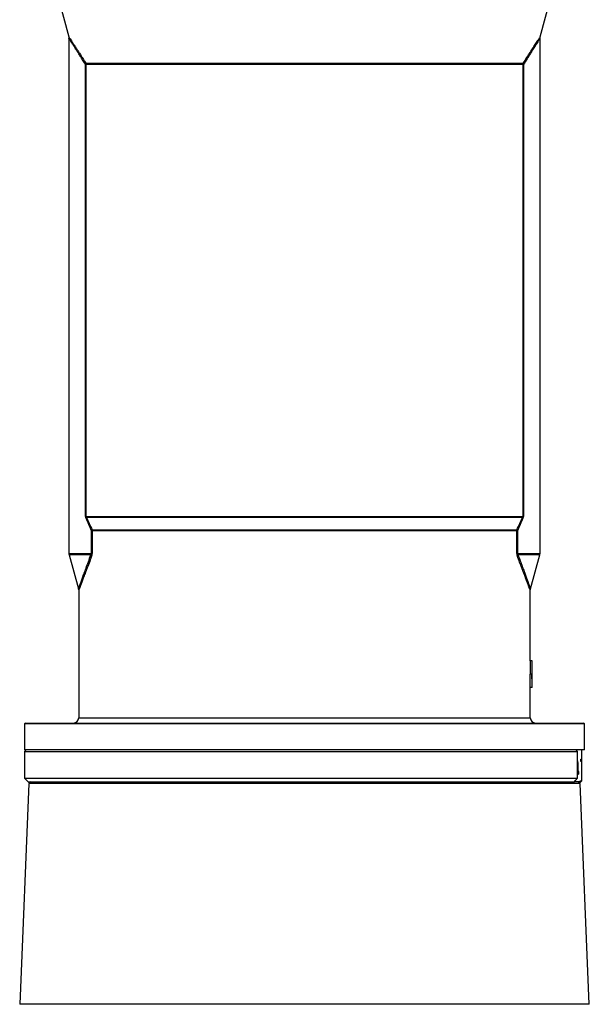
# Model space of a CAD drawing. Header units: millimetres. Extents: x 1218 to 2618, y 461 to 3503.
# Tile 3 of 6: x 1598 to 2238, y 1564 to 2672. Entities that reach past the tile are written whole.
import ezdxf

# ---------------------------------------------------------------- set-up
doc = ezdxf.new("R2010")
doc.units = ezdxf.units.MM

msp = doc.modelspace()

# ---------------------------------------------------------------- linework, layer by layer
at = {"color": 7, "linetype": 'Continuous', "lineweight": 25}
for p, q in [((1603, 2837.8), (1652.9, 2652.9)), ((2183.2, 2652.9), (2233, 2837.8)), ((1653, 2651.4), (1653, 2071.6)), ((2183, 2071.6), (2183, 2651.4)), ((2183, 2651.4), (2183, 2651.4)), ((2183.2, 2653), (2183.2, 2653)), ((1671.7, 2113.4), (1671.7, 2621.8)), ((1671.7, 2621.8), (1672.2, 2621.8)), ((1672, 2623.4), (2164.1, 2623.4)), ((2163.9, 2621.8), (1672.2, 2621.8)), ((1672.2, 2621.8), (1672.2, 2113.4)), ((2163.9, 2113.4), (2163.9, 2621.8)), ((2163.9, 2621.8), (2164.3, 2621.8)), ((2164.3, 2621.8), (2164.3, 2113.4)), ((1672.2, 2113.4), (1671.7, 2113.4)), ((1672.2, 2113.4), (2163.9, 2113.4)), ((2163.4, 2112.3), (1672.6, 2112.3)), ((2164.3, 2113.4), (2163.9, 2113.4)), ((1679.2, 2097.2), (1678.6, 2097.2)), ((1678.6, 2071.6), (1678.6, 2097.2)), ((1679.1, 2098.4), (2157, 2098.4)), ((2156.8, 2097.2), (1679.2, 2097.2)), ((1679.2, 2097.2), (1679.2, 2071.6)), ((2156.8, 2071.6), (2156.8, 2097.2)), ((2156.8, 2097.2), (2157.5, 2097.2)), ((2157.5, 2097.2), (2157.5, 2071.6)), ((1653.3, 2070.1), (1663.8, 2031.7)), ((1679.2, 2071.6), (1678.6, 2071.6)), ((2157.5, 2071.6), (2156.8, 2071.6)), ((2172.3, 2031.7), (2182.8, 2070.1)), ((1664, 2030.1), (1664, 1886.8)), ((2172, 1950.8), (2172, 2030.1)), ((2172, 1950.8), (2172, 1935.8)), ((2174, 1950.8), (2172, 1950.8)), ((2174, 1920.8), (2174, 1950.8)), ((2174, 1935.8), (2174, 1950.8)), ((2174, 1950.8), (2174, 1950.8)), ((2173.9, 1935.8), (2171.9, 1935.8)), ((2172, 1886.8), (2172, 1920.8)), ((2174, 1920.8), (2172, 1920.8)), ((1604, 1880.8), (1603, 1879.8)), ((1603, 1879.8), (1603, 1850.8)), ((2233, 1879.8), (1603, 1879.8)), ((1604, 1880.8), (2232, 1880.8)), ((2233, 1879.8), (2232, 1880.8)), ((2233, 1850.8), (2233, 1879.8)), ((1605, 1850.8), (1603, 1848.8)), ((2233, 1850.8), (1603, 1850.8)), ((2230, 1816.4), (2230, 1850.8)), ((2230, 1816.5), (2230, 1850.8)), ((1603, 1848.8), (1603, 1818.8)), ((1603, 1848.8), (2225.2, 1848.8)), ((2225.2, 1848.8), (2224.3, 1849.7)), ((2225.2, 1818.8), (2225.2, 1848.8)), ((1603, 1818.8), (1607, 1814.8)), ((1603, 1818.8), (2225.2, 1818.8)), ((2224.3, 1818), (2225.2, 1818.8)), ((1607.9, 1812.7), (1597.7, 1564.3)), ((1607, 1814.8), (2221.8, 1814.8)), ((1610, 1814.8), (1607.9, 1812.7)), ((2228.1, 1812.7), (1607.9, 1812.7)), ((2221.9, 1814.8), (2221.8, 1814.8)), ((2226.3, 1814.8), (2221.9, 1814.8)), ((2228.1, 1812.7), (2226, 1814.8)), ((2226.3, 1814.8), (2229, 1814.8)), ((2238.4, 1564.3), (2228.1, 1812.7)), ((2229, 1814.8), (2230, 1815.8)), ((2230, 1815.8), (2230, 1816.5))]:
    msp.add_line(p, q, dxfattribs=at)
at = {"color": 1, "linetype": 'Continuous', "lineweight": 25}
for p, q in [((1653, 2071.6), (1678.6, 2071.6)), ((1677.8, 2070.1), (1653.3, 2070.1)), ((2157.5, 2071.6), (2183, 2071.6)), ((2182.8, 2070.1), (2158.2, 2070.1)), ((1664, 1886.8), (2172, 1886.8)), ((2221.9, 1814.8), (2221.9, 1815)), ((2238.4, 1564.3), (1597.7, 1564.3))]:
    msp.add_line(p, q, dxfattribs=at)
at = {"color": 7, "linetype": 'Continuous', "lineweight": 25, "flags": 128}
for points in [[(2229.2, 1838.8), (2229.1, 1839.4), (2229.1, 1839.9), (2229, 1840.2), (2228.9, 1840.3), (2228.8, 1840.2), (2228.7, 1839.9), (2228.7, 1839.4), (2228.7, 1838.8), (2228.7, 1838.3), (2228.7, 1837.8), (2228.8, 1837.5), (2228.9, 1837.4), (2229, 1837.5), (2229.1, 1837.8), (2229.1, 1838.3), (2229.2, 1838.8)], [(2226.7, 1824.8), (2226.7, 1825.4), (2226.7, 1825.9), (2226.6, 1826.2), (2226.5, 1826.3), (2226.4, 1826.2), (2226.3, 1825.9), (2226.2, 1825.4), (2226.2, 1824.8), (2226.2, 1824.3), (2226.3, 1823.8), (2226.4, 1823.5), (2226.5, 1823.4), (2226.6, 1823.5), (2226.7, 1823.8), (2226.7, 1824.3), (2226.7, 1824.8)]]:
    msp.add_lwpolyline(points, dxfattribs=at)
at = {"color": 7, "linetype": 'Continuous', "lineweight": 25}
for centre, radius, start, end in [((1667.6, 2623.3), 4.42, 340.04, 0.6545), ((1665.9, 2621.8), 6.26, 359.9917, 14.4411), ((2170.1, 2621.8), 6.26, 165.5589, 180.0083), ((2168.5, 2623.3), 4.42, 179.3455, 199.96), ((1668.9, 2112.8), 3.78, 333.391, 352.1434), ((2167.2, 2112.8), 3.78, 187.8566, 206.609), ((1675.4, 2099.4), 3.85, 326.5001, 345.7319), ((1672.9, 2097.2), 6.37, 359.9953, 10.6422), ((2163.2, 2097.2), 6.37, 169.3578, 180.0047), ((2160.7, 2099.4), 3.85, 194.2681, 213.4999), ((1659, 2071.6), 6, 180, 195.3763), ((1673.8, 2067.1), 4.99, 16.1279, 36.6224), ((2162.3, 2067.1), 4.99, 143.3776, 163.8721), ((2177, 2071.6), 6, 344.6237, 0), ((1658, 1886.8), 6, 270, 0), ((2178, 1886.8), 6, 180, 270), ((2190.9, 1832.6), 35, 358.7405, 11.4754), ((2189.6, 1831.2), 36.3, 348.7478, 1.0364)]:
    msp.add_arc(centre, radius, start, end, dxfattribs=at)
for centre, major_axis, ratio, start_param, end_param in [((1918, 1920.8), (0, 544.7), 0.466308, 4.712389, 4.739952), ((1918, 1920.8), (0, 549), 0.466308, 4.712389, 4.739736), ((1918, 1935.8), (256, 0), 0.0033, 0.013672, 0.027347)]:
    msp.add_ellipse(centre, major_axis=major_axis, ratio=ratio, start_param=start_param, end_param=end_param, dxfattribs=at)
for points, knots in [([(1652.9, 2653), (1652.9, 2652.9), (1653, 2652.6), (1653.1, 2652.1), (1653, 2651.6), (1653, 2651.4)], [0, 0, 0, 0, 0.029562, 0.678942, 1, 1, 1, 1]), ([(2183, 2651.4), (2183, 2651.7), (2183, 2652.2), (2183.1, 2652.7), (2183.2, 2653), (2183.2, 2653)], [0, 0, 0, 0, 0.4944889, 0.991119, 1, 1, 1, 1]), ([(1671.7, 2113.4), (1671.7, 2113.2), (1671.7, 2113), (1671.8, 2112.6), (1671.8, 2112.3), (1671.9, 2112), (1672, 2111.8), (1672.1, 2111.4), (1672.2, 2111.2), (1672.3, 2111.1)], [0, 0, 0, 0, 0.25, 0.25, 0.5, 0.5, 0.75, 0.75, 1, 1, 1, 1]), ([(1672.6, 2112.3), (1672.5, 2112.4), (1672.4, 2112.5), (1672.3, 2112.8), (1672.3, 2112.9), (1672.2, 2113.1), (1672.2, 2113.3), (1672.2, 2113.4)], [0, 0, 0, 0, 0.5, 0.5, 0.75, 0.75, 1, 1, 1, 1]), ([(2163.9, 2113.4), (2163.9, 2113.4), (2163.9, 2113.3), (2163.9, 2113.2), (2163.8, 2113.1), (2163.8, 2112.9), (2163.8, 2112.8), (2163.6, 2112.5), (2163.5, 2112.4), (2163.4, 2112.3)], [0, 0, 0, 0, 0.125, 0.125, 0.25, 0.25, 0.5, 0.5, 1, 1, 1, 1]), ([(2163.8, 2111.1), (2164, 2111.4), (2164.1, 2111.8), (2164.2, 2112.3), (2164.3, 2112.5), (2164.3, 2113), (2164.3, 2113.2), (2164.3, 2113.4)], [0, 0, 0, 0, 0.5, 0.5, 0.75, 0.75, 1, 1, 1, 1]), ([(1678.6, 2071.6), (1678.6, 2071.5), (1678.6, 2071.4), (1678.6, 2071.2), (1678.5, 2071.2), (1678.4, 2070.9), (1678.4, 2070.8), (1678.2, 2070.5), (1678.1, 2070.4), (1678, 2070.2), (1677.9, 2070.1), (1677.8, 2070.1)], [0, 0, 0, 0, 0.125, 0.125, 0.25, 0.25, 0.5, 0.5, 0.75, 0.75, 1, 1, 1, 1]), ([(1678.6, 2068.5), (1678.7, 2068.7), (1678.8, 2068.9), (1678.9, 2069.3), (1679, 2069.6), (1679.1, 2070.1), (1679.1, 2070.4), (1679.2, 2070.9), (1679.2, 2071), (1679.2, 2071.3), (1679.2, 2071.5), (1679.2, 2071.6)], [0, 0, 0, 0, 0.25, 0.25, 0.5, 0.5, 0.75, 0.75, 0.875, 0.875, 1, 1, 1, 1]), ([(2156.8, 2071.6), (2156.8, 2071.3), (2156.9, 2071), (2156.9, 2070.4), (2157, 2070.1), (2157.1, 2069.6), (2157.2, 2069.3), (2157.3, 2068.9), (2157.4, 2068.7), (2157.5, 2068.5)], [0, 0, 0, 0, 0.25, 0.25, 0.5, 0.5, 0.75, 0.75, 1, 1, 1, 1]), ([(2158.2, 2070.1), (2158.2, 2070.1), (2158.1, 2070.2), (2157.9, 2070.4), (2157.8, 2070.5), (2157.7, 2070.8), (2157.6, 2070.9), (2157.5, 2071.2), (2157.5, 2071.2), (2157.5, 2071.4), (2157.5, 2071.5), (2157.5, 2071.6)], [0, 0, 0, 0, 0.25, 0.25, 0.5, 0.5, 0.75, 0.75, 0.875, 0.875, 1, 1, 1, 1]), ([(1663.8, 2031.7), (1663.8, 2031.6), (1664, 2031.3), (1664, 2030.8), (1664, 2030.3), (1664, 2030.1)], [0, 0, 0, 0, 0.137322, 0.68362, 1, 1, 1, 1]), ([(2172, 2030.1), (2172, 2030.2), (2172, 2030.6), (2172.1, 2031.1), (2172.2, 2031.6), (2172.3, 2031.7)], [0, 0, 0, 0, 0.124463, 0.719765, 1, 1, 1, 1]), ([(2221.8, 1814.8), (2221.8, 1814.9), (2221.8, 1814.9), (2221.9, 1815), (2221.9, 1815.1), (2221.9, 1815.2), (2222, 1815.2), (2222.1, 1815.4), (2222.1, 1815.5), (2222.3, 1815.8), (2222.5, 1815.9), (2222.7, 1816.2), (2222.8, 1816.3), (2223.1, 1816.7), (2223.2, 1816.8), (2223.7, 1817.3), (2224, 1817.6), (2224.3, 1818)], [0, 0, 0, 0, 0.125, 0.125, 0.1875, 0.1875, 0.25, 0.25, 0.375, 0.375, 0.5, 0.5, 0.625, 0.625, 0.75, 0.75, 1, 1, 1, 1])]:
    msp.add_open_spline(points, degree=3, knots=knots, dxfattribs=at)
at = {"color": 1, "linetype": 'Continuous', "lineweight": 25}
for points, knots in [([(1652.9, 2653), (1652.9, 2653), (1652.9, 2653), (1653.3, 2652.3), (1654.3, 2650.8), (1655.7, 2648.7), (1657.4, 2646), (1659.5, 2642.8), (1661.9, 2639.2), (1664.3, 2635.5), (1666.7, 2631.7), (1669.2, 2627.7), (1671.1, 2624.8), (1672, 2623.4)], [0, 0, 0, 0, 0.054267, 0.156486, 0.259737, 0.35826, 0.457558, 0.559045, 0.661178, 0.745263, 0.829618, 0.914704, 1, 1, 1, 1]), ([(1671.7, 2621.8), (1670.8, 2623.2), (1669.1, 2626.1), (1666.6, 2630.1), (1664.2, 2633.8), (1661.9, 2637.6), (1659.6, 2641.1), (1657.6, 2644.3), (1655.8, 2647.1), (1654.5, 2649.2), (1653.6, 2650.7), (1653.1, 2651.4), (1653.1, 2651.4), (1653.1, 2651.4)], [0, 0, 0, 0, 0.08435, 0.168893, 0.254104, 0.339581, 0.438261, 0.537505, 0.638763, 0.74084, 0.838882, 0.937831, 1, 1, 1, 1]), ([(2164.1, 2623.4), (2165.5, 2625.5), (2168.2, 2629.8), (2172, 2635.7), (2175.4, 2641), (2178, 2645), (2179.8, 2647.8), (2181.1, 2649.8), (2182.1, 2651.3), (2182.8, 2652.4), (2183.2, 2653), (2183.2, 2653), (2183.2, 2653)], [0, 0, 0, 0, 0.12974, 0.260231, 0.393585, 0.528206, 0.610559, 0.693323, 0.777479, 0.862161, 0.96104, 1, 1, 1, 1]), ([(2183, 2651.4), (2183, 2651.4), (2183, 2651.5), (2182.7, 2650.9), (2182, 2649.8), (2181, 2648.3), (2179.7, 2646.3), (2178, 2643.5), (2175.5, 2639.6), (2172.2, 2634.4), (2168.5, 2628.5), (2165.7, 2624), (2164.3, 2621.8)], [0, 0, 0, 0, 0.034005, 0.137684, 0.21979, 0.302407, 0.386517, 0.471088, 0.600491, 0.73115, 0.865129, 1, 1, 1, 1]), ([(1663.9, 2031.7), (1663.9, 2031.7), (1663.8, 2031.6), (1664.1, 2032.4), (1664.6, 2033.8), (1665.5, 2036.3), (1666.7, 2039.7), (1668.2, 2044.1), (1670.1, 2049.3), (1672.3, 2055.4), (1674.9, 2062.3), (1676.8, 2067.5), (1677.8, 2070.1)], [0, 0, 0, 0, 0.0369915, 0.1269677, 0.2170051, 0.3066371, 0.4150454, 0.5234916, 0.6350631, 0.7466619, 0.8733191, 1, 1, 1, 1]), ([(1678.6, 2068.5), (1677.6, 2065.9), (1675.6, 2060.7), (1673, 2053.9), (1670.7, 2047.8), (1668.7, 2042.7), (1667, 2038.2), (1665.8, 2034.7), (1664.9, 2032.3), (1664.3, 2030.8), (1664, 2030), (1664.1, 2030.1), (1664.1, 2030.1)], [0, 0, 0, 0, 0.125888, 0.252219, 0.360537, 0.46936, 0.580183, 0.691933, 0.780076, 0.868916, 0.960186, 1, 1, 1, 1]), ([(2172, 2030.1), (2172, 2030.1), (2172, 2030.1), (2171.8, 2030.7), (2171.3, 2031.9), (2170.6, 2033.9), (2169.6, 2036.7), (2168.3, 2040.2), (2166.7, 2044.5), (2164.8, 2049.5), (2162.5, 2055.4), (2160.1, 2061.7), (2158.3, 2066.2), (2157.5, 2068.5)], [0, 0, 0, 0, 0.052384, 0.123523, 0.195086, 0.285823, 0.377276, 0.47066, 0.564574, 0.672364, 0.780655, 0.890174, 1, 1, 1, 1]), ([(2158.2, 2070.1), (2159.1, 2067.8), (2160.8, 2063.4), (2163.1, 2057.1), (2165.3, 2051.2), (2167.1, 2046.2), (2168.6, 2041.9), (2169.8, 2038.4), (2170.9, 2035.6), (2171.6, 2033.5), (2172, 2032.3), (2172.2, 2031.7), (2172.2, 2031.7), (2172.2, 2031.7)], [0, 0, 0, 0, 0.108323, 0.216909, 0.326518, 0.4366, 0.527424, 0.618701, 0.711682, 0.805403, 0.876234, 0.947486, 1, 1, 1, 1])]:
    msp.add_open_spline(points, degree=3, knots=knots, dxfattribs=at)
at = {"color": 7, "linetype": 'Continuous', "lineweight": 25}
for points in [[(1678.6, 2097.2), (1676.4, 2102), (1674.3, 2106.6), (1672.3, 2111.1)], [(1672.6, 2112.3), (1674.7, 2107.8), (1676.9, 2103.2), (1679.1, 2098.4)], [(2157, 2098.4), (2159.2, 2103.2), (2161.3, 2107.8), (2163.4, 2112.3)], [(2163.8, 2111.1), (2161.8, 2106.6), (2159.6, 2102), (2157.5, 2097.2)], [(2224.3, 1849.7), (2223.9, 1850.1), (2223.6, 1850.5), (2223.3, 1850.8)], [(2230, 1816.4), (2228.8, 1815.7), (2227.5, 1815.1), (2226.3, 1814.8)], [(2230, 1816.5), (2230, 1816.5), (2230, 1816.5), (2230, 1816.4)]]:
    msp.add_open_spline(points, degree=3, dxfattribs=at)

doc.saveas('drawing.dxf')
